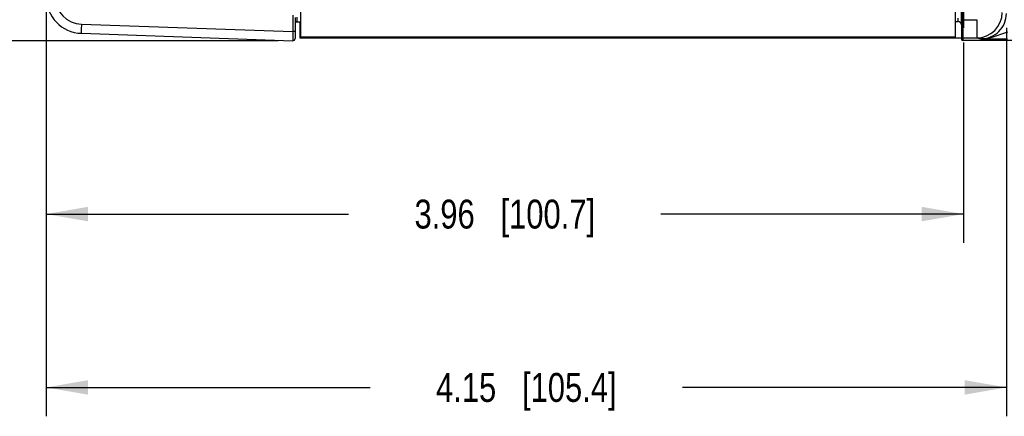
# Model space of a CAD drawing. Header units: inches. Extents: x 0 to 34, y 0 to 22.
# Tile 124 of 168: x 11.4 to 15.6, y 14.2 to 15.9. Entities that reach past the tile are written whole.
import ezdxf

# ---------------------------------------------------------------- set-up
doc = ezdxf.new("R2010")
doc.units = ezdxf.units.IN
doc.header["$LTSCALE"] = 1.87
doc.header["$MEASUREMENT"] = 0
doc.linetypes.add('CENTER', pattern=[0.6, 0.375, -0.075, 0.075, -0.075])
doc.layers.get('0').update_dxf_attribs({"linetype": 'CONTINUOUS'})
doc.layers.add('02___PRT_ALL_AXES', color=7, linetype='CONTINUOUS')
doc.layers.add('DIMENSIONS', color=7, linetype='CONTINUOUS')
doc.styles.get("Standard").update_dxf_attribs({"font": 'txt', "width": 0.8})
doc.dimstyles.new('DIMSTYLE_2', dxfattribs={"dimtxt": 0.125, "dimasz": 0.18, "dimexe": 0.125, "dimexo": 0.0625, "dimgap": 0.0625, "dimtad": 0, "dimtih": 1, "dimtoh": 1, "dimzin": 4, "dimdsep": 46, "dimtxsty": 'STANDARD', "dimblk": '_FILLED', "dimblk1": '_FILLED', "dimblk2": '_FILLED', "dimcen": 0.09, "dimadec": 0, "dimazin": 0, "dimtp": 0.01, "dimtm": 0.01, "dimtfac": 1, "dimtofl": 0, "dimtmove": 0, "dimatfit": 3, "dimldrblk": '_FILLED', "dimfxl": 1, "dimtolj": 1, "dimtzin": 4, "dimarcsym": 0})

# ---------------------------------------------------------------- blocks, each defined once
blk = doc.blocks.new('_FILLED')
at = {"color": 0, "linetype": 'BYBLOCK'}
blk.add_solid([(0, 0), (-1, 0.174), (-1, -0.174)], dxfattribs=at)
blk = doc.blocks.new('*D15')
at = {"layer": 'DIMENSIONS', "color": 2, "linetype": 'CONTINUOUS'}
for p, q in [((11.5009, 15.9284), (11.5009, 14.9265)), ((15.4656, 15.7938), (15.4656, 14.9265)), ((11.5009, 15.0515), (12.8082, 15.0515)), ((15.4656, 15.0515), (14.1582, 15.0515))]:
    blk.add_line(p, q, dxfattribs=at)
at = {"layer": 'DIMENSIONS', "color": 2, "linetype": 'CONTINUOUS', "xscale": 0.18, "yscale": 0.18, "zscale": 0.18, "rotation": 180}
blk.add_blockref('_FILLED', (11.5009, 15.0515), dxfattribs=at)
at = {"layer": 'DIMENSIONS', "color": 2, "linetype": 'CONTINUOUS', "xscale": 0.18, "yscale": 0.18, "zscale": 0.18}
blk.add_blockref('_FILLED', (15.4656, 15.0515), dxfattribs=at)
at = {"layer": 'DIMENSIONS', "color": 2, "linetype": 'CONTINUOUS', "insert": (13.4832, 15.114), "char_height": 0.125, "width": 1.225, "attachment_point": 2, "line_spacing_factor": 0.9}
blk.add_mtext('3.96{\\Ftxt.shx;\\W1.000000;\\H0.125000; }[100.7]', dxfattribs=at)
blk = doc.blocks.new('*D16')
at = {"layer": 'DIMENSIONS', "color": 2, "linetype": 'CONTINUOUS'}
for p, q in [((11.5009, 15.9284), (11.5009, 14.1765)), ((15.6516, 15.857), (15.6516, 14.1765)), ((11.5009, 14.3015), (12.9012, 14.3015)), ((15.6516, 14.3015), (14.2512, 14.3015))]:
    blk.add_line(p, q, dxfattribs=at)
at = {"layer": 'DIMENSIONS', "color": 2, "linetype": 'CONTINUOUS', "xscale": 0.18, "yscale": 0.18, "zscale": 0.18, "rotation": 180}
blk.add_blockref('_FILLED', (11.5009, 14.3015), dxfattribs=at)
at = {"layer": 'DIMENSIONS', "color": 2, "linetype": 'CONTINUOUS', "xscale": 0.18, "yscale": 0.18, "zscale": 0.18}
blk.add_blockref('_FILLED', (15.6516, 14.3015), dxfattribs=at)
at = {"layer": 'DIMENSIONS', "color": 2, "linetype": 'CONTINUOUS', "insert": (13.5762, 14.364), "char_height": 0.125, "width": 1.225, "attachment_point": 2, "line_spacing_factor": 0.9}
blk.add_mtext('4.15{\\Ftxt.shx;\\W1.000000;\\H0.125000; }[105.4]', dxfattribs=at)
blk = doc.blocks.new('*D17')
at = {"layer": 'DIMENSIONS', "color": 2, "linetype": 'CONTINUOUS'}
for p, q in [((10.6889, 16.5596), (10.5714, 16.5596)), ((10.6889, 16.1385), (10.6889, 16.5596)), ((15.1209, 16.1385), (10.5639, 16.1385)), ((12.504, 15.8016), (10.5639, 15.8016)), ((10.6889, 15.8016), (10.6889, 15.4416))]:
    blk.add_line(p, q, dxfattribs=at)
at = {"layer": 'DIMENSIONS', "color": 2, "linetype": 'CONTINUOUS', "xscale": 0.18, "yscale": 0.18, "zscale": 0.18}
for p, rotation in [((10.6889, 16.1385), 270), ((10.6889, 15.8016), 90)]:
    blk.add_blockref('_FILLED', p, dxfattribs=dict(at, rotation=rotation))
at = {"layer": 'DIMENSIONS', "color": 2, "linetype": 'CONTINUOUS', "insert": (10.5089, 16.6221), "char_height": 0.125, "width": 0.925, "attachment_point": 3, "line_spacing_factor": 0.9}
blk.add_mtext('.34{\\Ftxt.shx;\\W1.000000;\\H0.125000; }[8.6]', dxfattribs=at)

msp = doc.modelspace()

# ---------------------------------------------------------------- linework, layer by layer
at = {"color": 7, "linetype": 'CONTINUOUS'}
for p, q in [((12.6011, 15.8168), (12.6011, 15.9248)), ((15.4311, 15.8168), (15.4311, 15.9248)), ((15.4556, 15.9471), (15.458, 15.8067)), ((15.4606, 15.9468), (15.4615, 15.8926)), ((12.5665, 15.9118), (12.5665, 15.841)), ((12.5767, 15.9019), (12.5767, 15.8115)), ((12.5842, 15.9029), (12.5835, 15.8838)), ((12.5835, 15.8838), (12.6011, 15.8838)), ((12.5968, 15.8833), (12.5968, 15.8142)), ((15.4311, 15.8845), (15.4419, 15.8845)), ((15.4414, 15.899), (15.4419, 15.8845)), ((15.4615, 15.8926), (15.4565, 15.8925)), ((15.4615, 15.8926), (15.5233, 15.8926)), ((15.4615, 15.8926), (15.4628, 15.8138)), ((15.5233, 15.8926), (15.5233, 15.8138)), ((11.6528, 15.8729), (12.5665, 15.841)), ((12.5767, 15.841), (12.5665, 15.841)), ((11.6528, 15.8335), (12.5665, 15.8016)), ((12.5968, 15.8142), (15.4578, 15.8142)), ((15.4311, 15.8168), (12.6011, 15.8168)), ((15.4628, 15.8138), (15.463, 15.8018)), ((15.4628, 15.8138), (15.5233, 15.8138)), ((24.285, 15.8018), (15.463, 15.8018)), ((15.5233, 15.8138), (15.5413, 15.8093)), ((15.5413, 15.8093), (15.5781, 15.8092))]:
    msp.add_line(p, q, dxfattribs=at)
for centre, radius, start, end in [((11.6583, 15.9909), 0.1575, 180, 268), ((11.657, 15.9909), 0.1181, 180.0005, 267.9995), ((15.5233, 15.9241), 0.1102, 270.005, 359.9989), ((15.5414, 15.9195), 0.1102, 269.9902, 359.9959), ((12.5835, 15.8759), 0.00787, 90, 152.7822), ((15.4419, 15.8695), 0.015, 1, 90), ((12.5668, 15.8115), 0.00984, 268, 360), ((12.5668, 15.8115), 0.00984, 323.3771, 360), ((15.4628, 15.8188), 0.005, 181.0009, 269.9997), ((15.463, 15.8068), 0.005, 181.0049, 270.004), ((15.6598, 41.385), 25.576, 269.81691, 269.99195)]:
    msp.add_arc(centre, radius, start, end, dxfattribs=at)
for points, knots in [([(11.6528, 15.8729), (11.6527, 15.8679), (11.6525, 15.8606), (11.6523, 15.8513), (11.6523, 15.8454), (11.6523, 15.8406), (11.6524, 15.8373), (11.6525, 15.8354), (11.6526, 15.8344), (11.6527, 15.8339), (11.6528, 15.8335), (11.6528, 15.8335)], [0, 0, 0, 0, 0.381921, 0.554516, 0.705685, 0.829772, 0.922224, 0.955326, 0.979313, 0.99409, 1, 1, 1, 1]), ([(12.5665, 15.841), (12.5664, 15.8384), (12.5664, 15.8334), (12.5664, 15.8261), (12.5663, 15.8194), (12.5663, 15.8135), (12.5663, 15.8092), (12.5663, 15.8064), (12.5664, 15.8047), (12.5664, 15.8035), (12.5664, 15.8025), (12.5665, 15.802), (12.5664, 15.8016), (12.5665, 15.8016)], [0, 0, 0, 0, 0.194854, 0.382588, 0.555388, 0.706844, 0.831218, 0.881651, 0.923627, 0.956727, 0.980604, 0.995071, 1, 1, 1, 1]), ([(15.6562, 15.8391), (15.6505, 15.837), (15.6392, 15.8328), (15.617, 15.8243), (15.6002, 15.8185), (15.5888, 15.8156)], [0, 0, 0, 0, 0.255149, 0.506355, 1, 1, 1, 1]), ([(15.5888, 15.8156), (15.5811, 15.8136), (15.5654, 15.8104), (15.5493, 15.8093), (15.5413, 15.8093)], [0, 0, 0, 0, 0.500453, 1, 1, 1, 1])]:
    msp.add_open_spline(points, degree=3, knots=knots, dxfattribs=at)
at = {"layer": '02___PRT_ALL_AXES', "color": 7, "linetype": 'CENTER'}
msp.add_line((15.4656, 16.1385), (15.4656, 15.8563), dxfattribs=at)

# ---------------------------------------------------------------- dimensions: what is measured, and where the dimension line sits
at = {"layer": 'DIMENSIONS', "color": 2, "linetype": 'CONTINUOUS'}
dim = msp.add_linear_dim(base=(10.6889, 15.8016), p1=(15.1834, 16.1385), p2=(12.5665, 15.8016), angle=270, dimstyle='DIMSTYLE_2', dxfattribs=at)
dim.commit()
dim.dimension.update_dxf_attribs({"geometry": '*D17', "text_midpoint": (10.0464, 16.5596), "dimtype": 160})
for base, p2, picture, middle in [((15.4656, 15.0515), (15.4656, 15.8563), '*D15', (13.4832, 15.0515)), ((15.6516, 14.3015), (15.6516, 15.9195), '*D16', (13.5762, 14.3015))]:
    dim = msp.add_linear_dim(base=base, p1=(11.5009, 15.9909), p2=p2, dimstyle='DIMSTYLE_2', dxfattribs=at)
    dim.commit()
    dim.dimension.update_dxf_attribs({"geometry": picture, "text_midpoint": middle, "dimtype": 160})

doc.saveas('drawing.dxf')
